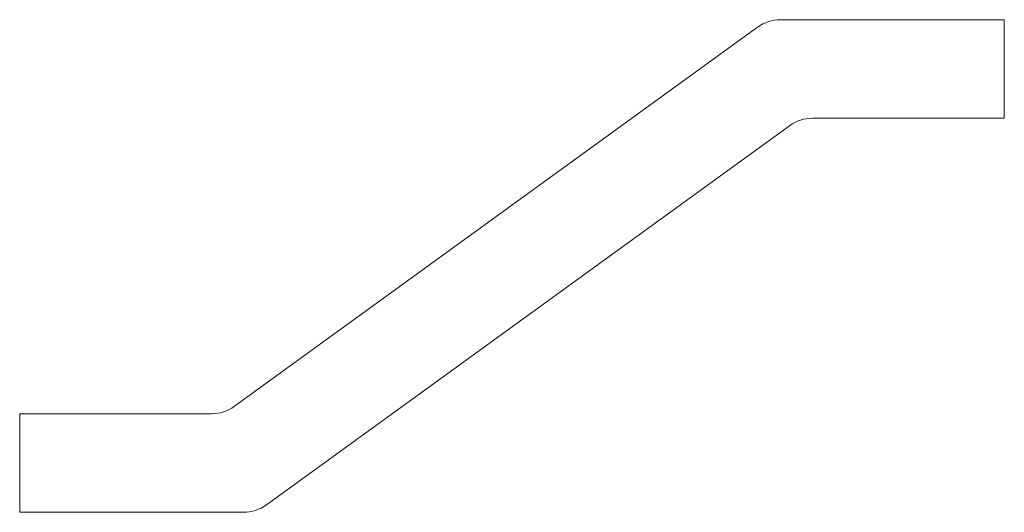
# Model space of a CAD drawing. Header units: millimetres. Extents: x 0 to 50, y 0 to 25.
import ezdxf

# ---------------------------------------------------------------- set-up
doc = ezdxf.new("R2010")
doc.units = ezdxf.units.MM

msp = doc.modelspace()

# ---------------------------------------------------------------- linework, layer by layer
at = {"color": 7, "linetype": 'Continuous', "lineweight": 15}
for p, q in [((50, 25), (38.648, 25)), ((50, 20), (50, 25)), ((37.475, 24.62), (10.905, 5.38)), ((40.268, 20), (50, 20)), ((12.525, 0.38), (39.095, 19.62)), ((0, 5), (0, 0)), ((9.732, 5), (0, 5)), ((0, 0), (11.352, 0))]:
    msp.add_line(p, q, dxfattribs=at)
for centre, start, end in [((38.648, 23), 90, 125.9086), ((40.268, 18), 90, 125.9086), ((9.732, 7), 270, 305.9086), ((11.352, 2), 270, 305.9086)]:
    msp.add_arc(centre, 2, start, end, dxfattribs=at)

doc.saveas('drawing.dxf')
